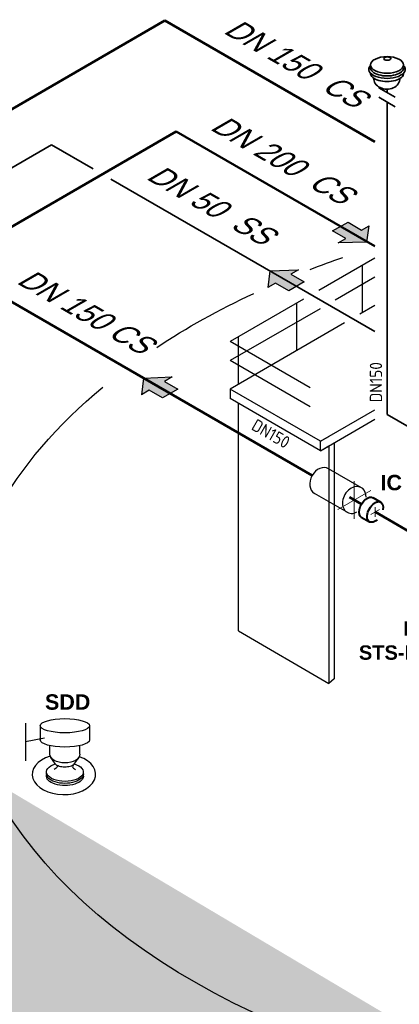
# Model space of a CAD drawing. Header units: millimetres. Extents: x 244 to 2461, y -1517 to 72.
# Tile 30 of 32: x 2068 to 2161, y -505 to -266. Entities that reach past the tile are written whole.
import ezdxf

# ---------------------------------------------------------------- set-up
doc = ezdxf.new("R2010")
doc.units = ezdxf.units.MM
doc.linetypes.add('ACAD_ISO03W100', pattern=[30, 12, -18])
doc.linetypes.add('ACAD_ISO10W100', pattern=[18, 12, -3, 0, -3])
for name, color, linetype, lineweight in [('Achsen', 253, 'ACAD_ISO10W100', 15), ('Armaturen-Auslagerung', 7, 'Continuous', 40), ('Auslagerung', 1, 'Continuous', 50), ('Einlagerung', 5, 'Continuous', 50), ('Entleerung', 74, 'Continuous', 35), ('Pfeile', 1, 'Continuous', 18), ('Symbole_70', 7, 'Continuous', 35), ('Text', 7, 'Continuous', 18), ('Text groß', 7, 'Continuous', 18)]:
    doc.layers.add(name, color=color, linetype=linetype, lineweight=lineweight)
for name, color, linetype in [('ANLAGEN', 7, 'Continuous'), ('effekte', 7, 'Continuous'), ('gebäude', 8, 'Continuous'), ('rohrdurchführung', 7, 'Continuous')]:
    doc.layers.add(name, color=color, linetype=linetype)
doc.styles.add('isotext', font='arial.ttf', dxfattribs={"oblique": 30, "height": 3})
doc.styles.add('Stil3', font='isocp.shx', dxfattribs={"height": 130000})

# ---------------------------------------------------------------- blocks, each defined once
blk = doc.blocks.new('FILOU_N2_83_2')
at = {"layer": 'ANLAGEN', "color": 7, "linetype": 'Continuous'}
for p, q in [((0, 0), (6.4952, 12.4102)), ((6.4952, 12.4102), (6.4952, 8.0801)), ((6.4952, 8.0801), (12.9904, 11.8301)), ((12.9904, 11.8301), (12.9904, 3.1699)), ((0, 0), (6.4952, -4.9104)), ((12.9904, 3.1699), (6.4952, -0.5801)), ((6.4952, -0.5801), (6.4952, -4.9103))]:
    blk.add_line(p, q, dxfattribs=at)

msp = doc.modelspace()

# ---------------------------------------------------------------- hatches: boundary and pattern name
at = {"layer": 'Auslagerung'}
msp.add_hatch(color=1, dxfattribs=at).paths.add_polyline_path([(2098.33, -353.01), (2097.83, -357.05), (2099.7, -355.97), (2102.95, -357.84), (2106.7, -355.68), (2103.45, -353.8), (2105.33, -352.72)])
at = {"layer": 'effekte'}
h = msp.add_hatch(color=253, dxfattribs=at)
h.set_gradient(color1=(156, 156, 156), rotation=30, tint=1, name='CURVED')
edge = h.paths.add_edge_path()
edge.add_ellipse((2243.26, -642.83), major_axis=(-190, 0), ratio=0.588376, start_angle=360, end_angle=422.0567)
edge.add_ellipse((2243.26, -642.83), major_axis=(190, 0), ratio=0.588376, start_angle=240.3863, end_angle=310.0953)
edge.add_ellipse((2243.26, -642.83), major_axis=(190, 0), ratio=0.588376, start_angle=-49.9047, end_angle=0)
edge.add_line((2433.26, -642.83), (2433.26, -419.97))
edge.add_ellipse((2243.26, -419.97), major_axis=(-190, 0), ratio=0.588376, start_angle=130.0953, end_angle=180, ccw=False)
edge.add_line((2365.63, -505.49), (2365.63, -686.79))
edge.add_ellipse((2243.26, -601.27), major_axis=(190, 0), ratio=0.588376, start_angle=243.6636, end_angle=310.0953, ccw=False)
edge.add_line((2158.97, -701.46), (2158.97, -520.16))
edge.add_ellipse((2243.26, -419.97), major_axis=(-190, 0.08), ratio=0.588517, start_angle=375.841, end_angle=423.6785, ccw=False)
edge.add_line((2060.47, -450.41), (2053.26, -450.68))
edge.add_line((2053.26, -450.68), (2053.26, -642.83))
at = {"layer": 'Einlagerung'}
msp.add_hatch(color=256, dxfattribs=at).paths.add_polyline_path([(2144.43, -317.1), (2147.64, -319.04), (2145.75, -320.09), (2152.75, -319.92), (2153.32, -315.89), (2151.43, -316.94), (2148.22, -315.01)])
at = {"layer": 'Entleerung'}
msp.add_hatch(color=74, dxfattribs=at).paths.add_polyline_path([(2129.12, -326.91), (2128.62, -330.95), (2130.49, -329.87), (2133.74, -331.74), (2137.49, -329.58), (2134.24, -327.7), (2136.12, -326.62)])

# ---------------------------------------------------------------- linework, layer by layer
at = {"layer": 'Achsen', "lineweight": 15}
for p, q in [((2149.71, -387.3), (2149.71, -378.06)), ((2145.71, -384.99), (2153.71, -380.37))]:
    msp.add_line(p, q, dxfattribs=at)
at = {"layer": 'Achsen'}
for p, q in [((2153.74, -386.2), (2155.82, -385)), ((2154.78, -384.4), (2154.78, -386.8))]:
    msp.add_line(p, q, dxfattribs=at)
at = {"layer": 'Armaturen-Auslagerung'}
for p, q in [((2154.21, -382.08), (2156.22, -383.24)), ((2151.42, -386.86), (2153.45, -388.03))]:
    msp.add_line(p, q, dxfattribs=at)
at = {"layer": 'Armaturen-Auslagerung', "extrusion": (0, 0, -1)}
for centre, start_param, end_param in [((2152.86, -384.49), 6.248229, 9.449833), ((2154.78, -385.6), 5.224128, 10.473935)]:
    msp.add_ellipse(centre, major_axis=(-1.41, -2.39), ratio=0.573604, start_param=start_param, end_param=end_param, dxfattribs=at)
at = {"layer": 'Auslagerung'}
for p, q in [((2103.51, -265.93), (1620.37, -544.87)), ((2103.51, -265.93), (2154.7, -295.49)), ((2062.71, -332.44), (2139.42, -376.73)), ((2148.54, -382), (2151.48, -383.7)), ((2154.78, -385.6), (2165.71, -391.91))]:
    msp.add_line(p, q, dxfattribs=at)
at = {"layer": 'Einlagerung'}
for q in [(1687.8, -534.58), (2154.7, -320.89)]:
    msp.add_line((2106.31, -292.95), q, dxfattribs=at)
at = {"layer": 'Entleerung'}
for p, q in [((2075.91, -296.19), (1691.07, -518.37)), ((2075.91, -296.19), (2086.01, -302.02)), ((2090.34, -304.52), (2154.7, -341.68))]:
    msp.add_line(p, q, dxfattribs=at)
at = {"layer": 'gebäude'}
for p, q in [((2154.7, -323.77), (2141.03, -331.67)), ((2151.71, -337.04), (2151.71, -325.5)), ((2154.7, -328.39), (2145.03, -333.98)), ((2137.36, -333.78), (2119.47, -344.11)), ((2135.71, -346.28), (2135.71, -334.73)), ((2154.7, -335.32), (2151.03, -337.44)), ((2141.36, -336.09), (2119.47, -348.73)), ((2147.36, -339.56), (2119.47, -355.66)), ((2138.96, -355.37), (2119.47, -344.11)), ((2121.47, -354.5), (2121.47, -342.96)), ((2138.96, -359.99), (2119.47, -348.73)), ((2141.47, -368.36), (2119.47, -355.66)), ((2119.47, -355.66), (2119.47, -357.97)), ((2141.47, -370.67), (2119.47, -357.97)), ((2121.47, -414.55), (2121.47, -359.12)), ((2141.47, -368.36), (2154.7, -360.72)), ((2141.47, -370.67), (2154.7, -363.03)), ((2141.47, -370.67), (2141.47, -368.36)), ((2144.81, -368.74), (2144.82, -426.27)), ((2143.47, -369.52), (2143.47, -427.4)), ((2121.47, -414.55), (2143.47, -427.4)), ((2144.82, -426.27), (2143.47, -427.4))]:
    msp.add_line(p, q, dxfattribs=at)
at = {"layer": 'gebäude', "ltscale": 0.35}
for p, q in [((2141.47, -368.36), (2143.47, -367.21)), ((2141.47, -370.67), (2143.47, -369.52)), ((2069.55, -436.99), (2069.55, -446.23)), ((2073.15, -437.65), (2073.15, -441.12)), ((2085.15, -437.65), (2085.15, -441.12)), ((2074.15, -440.68), (2069.55, -441.61)), ((2075.47, -444.58), (2075.47, -442.49)), ((2082.82, -444.58), (2082.82, -442.49)), ((2076.87, -447.01), (2075.74, -445.37)), ((2081.42, -447.01), (2082.55, -445.37))]:
    msp.add_line(p, q, dxfattribs=at)
at = {"layer": 'gebäude', "extrusion": (-1.12486e-32, 6.12303e-17, -1)}
for start_param, end_param in [(0.989694, 1.039097), (0.728696, 0.900292), (0.011003, 0.618029)]:
    msp.add_ellipse((2243.26, -419.97), major_axis=(-190, 0.04), ratio=0.588282, start_param=start_param, end_param=end_param, dxfattribs=at)
at = {"layer": 'gebäude', "ltscale": 0.35, "extrusion": (-1.01969e-32, 6.12303e-17, -1)}
for centre, major_axis, ratio, end_param in [((2079.15, -437.65), (6, 0), 0.288675, 9.424778), ((2079.15, -441.12), (-6, 0), 0.288675, 6.283185), ((2079.15, -444.58), (-3.67, 0), 0.57735, 6.283185)]:
    msp.add_ellipse(centre, major_axis=major_axis, ratio=ratio, start_param=3.141593, end_param=end_param, dxfattribs=at)
at = {"layer": 'gebäude', "ltscale": 0.35}
msp.add_ellipse((2078.9, -449.5), major_axis=(-7.72, 0), ratio=0.639035, start_param=5.159014, end_param=10.486548, dxfattribs=at)
at = {"layer": 'gebäude', "ltscale": 0.35, "extrusion": (-1.32457e-32, 6.12303e-17, -1)}
msp.add_ellipse((2079.15, -448.91), major_axis=(4.5, 0), ratio=0.509175, start_param=-1.048503, end_param=4.172269, dxfattribs=at)
at = {"layer": 'gebäude', "extrusion": (-1.12155e-32, 6.12303e-17, -1)}
msp.add_ellipse((2243.26, -419.97), major_axis=(-190, 0.08), ratio=0.588517, start_param=-1.32786, end_param=-0.276478, dxfattribs=at)
at = {"layer": 'gebäude', "ltscale": 0.35, "extrusion": (-1.05471e-32, 6.12303e-17, -1)}
msp.add_ellipse((2079.15, -449.93), major_axis=(-4.5, 0), ratio=0.509175, start_param=3.026238, end_param=6.39854, dxfattribs=at)
at = {"layer": 'gebäude', "ltscale": 0.35, "extrusion": (-1.3946e-32, 6.12303e-17, -1)}
msp.add_ellipse((2079.15, -449.4), major_axis=(-4.5, 0), ratio=0.509175, start_param=3.034943, end_param=6.389835, dxfattribs=at)
at = {"layer": 'gebäude', "ltscale": 0.35}
for points in [[(2076.87, -447.01), (2077.27, -447.67), (2076.52, -448.31)], [(2081.42, -447.01), (2081.02, -447.67), (2081.77, -448.31)]]:
    msp.add_spline(points, degree=3, dxfattribs=at)
msp.add_open_spline([(2081.42, -447.01), (2081.4, -447.03), (2081.38, -447.06), (2081.3, -447.13), (2081.25, -447.17), (2081.13, -447.26), (2081.05, -447.31), (2080.82, -447.43), (2080.65, -447.5), (2080.26, -447.62), (2080.04, -447.66), (2079.59, -447.73), (2079.35, -447.74), (2078.87, -447.74), (2078.64, -447.72), (2078.18, -447.65), (2077.97, -447.6), (2077.59, -447.48), (2077.42, -447.41), (2077.17, -447.27), (2077.08, -447.21), (2076.94, -447.09), (2076.9, -447.05), (2076.88, -447.01), (2076.88, -447.01), (2076.87, -447.01)], degree=3, knots=[0.383497, 0.383497, 0.383497, 0.383497, 0.534506, 0.534506, 0.685516, 0.685516, 0.836525, 0.836525, 1.085214, 1.085214, 1.333903, 1.333903, 1.582592, 1.582592, 1.831281, 1.831281, 2.07997, 2.07997, 2.328659, 2.328659, 2.53555, 2.53555, 2.742442, 2.742442, 2.758096, 2.758096, 2.758096, 2.758096], dxfattribs=at)
at = {"layer": 'rohrdurchführung'}
for p, q in [((2151.45, -379.68), (2143.45, -375.06)), ((2147.98, -385.68), (2139.98, -381.06))]:
    msp.add_line(p, q, dxfattribs=at)
for centre, major_axis, start_param, end_param in [((2141.71, -378.06), (-1.73, -3), 3.141593, 6.283185), ((2149.71, -382.68), (-1.73, -3), 3.788862, 6.930455), ((2149.71, -382.68), (1.73, 3), -0.955317, 0.64727), ((2149.71, -383.47), (1.3, 2.25), 3.788862, 4.096909)]:
    msp.add_ellipse(centre, major_axis=major_axis, ratio=0.763787, start_param=start_param, end_param=end_param, dxfattribs=at)
at = {"layer": 'Symbole_70', "ltscale": 0.35}
for p, q in [((2153.66, -276.73), (2153.66, -277.4)), ((2159.7, -284.61), (2155.7, -282.3)), ((2157.7, -283.46), (2157.7, -282.64)), ((2159.7, -286.92), (2155.7, -284.61)), ((2157.7, -338.76), (2157.7, -285.77))]:
    msp.add_line(p, q, dxfattribs=at)
at = {"layer": 'Symbole_70', "linetype": 'ACAD_ISO03W100', "ltscale": 2}
for p in [(2157.7, -338.76), (2171.71, -369.97)]:
    msp.add_line(p, (2157.7, -361.89), dxfattribs=at)
at = {"layer": 'Symbole_70', "ltscale": 0.35, "extrusion": (-1.12475e-32, 6.12303e-17, -1)}
msp.add_ellipse((2157.7, -276.73), major_axis=(4.04, 0), ratio=0.5, dxfattribs=at)
at = {"layer": 'Symbole_70', "ltscale": 0.35, "extrusion": (2.46519e-32, 6.12303e-17, -1)}
msp.add_ellipse((2157.76, -275.2), major_axis=(-0.869, -0.029), ratio=0.471797, dxfattribs=at)
at = {"layer": 'Symbole_70', "ltscale": 0.35, "extrusion": (-1.12475e-32, 6.12303e-17, -1)}
for centre, major_axis, start_param, end_param in [((2157.7, -277.78), (4.45, 0), 5.849646, 9.854478), ((2157.7, -277.4), (4.04, 0), 6.283185, 9.424778), ((2157.7, -278.75), (4.04, 0), 6.283185, 9.424778)]:
    msp.add_ellipse(centre, major_axis=major_axis, ratio=0.5, start_param=start_param, end_param=end_param, dxfattribs=at)
at = {"layer": 'Symbole_70', "ltscale": 0.35, "extrusion": (-4.23705e-33, 6.12303e-17, -1)}
for start_param, end_param in [(6.273896, 9.417099), (3.141451, 3.143306)]:
    msp.add_ellipse((2157.63, -279.99), major_axis=(3.21, -0.06), ratio=0.826233, start_param=start_param, end_param=end_param, dxfattribs=at)

# ---------------------------------------------------------------- block references
at = {"layer": 'Pfeile'}
for p, xscale, yscale, zscale, rotation in [((2152.75, -319.92), 0.4999999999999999, 0.4999999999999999, 0.4999999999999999, 118.949535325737), ((2129.12, -326.91), 0.4999999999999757, 0.4999999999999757, 0.4999999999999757, 300.0000361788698), ((2098.33, -353.01), 0.4999999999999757, 0.4999999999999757, 0.4999999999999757, 300.0000361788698)]:
    msp.add_blockref('FILOU_N2_83_2', p, dxfattribs=dict(at, xscale=xscale, yscale=yscale, zscale=zscale, rotation=rotation))

# ---------------------------------------------------------------- texts
at = {"layer": 'Text', "style": 'Stil3'}
for rotation, p in [(90, (2156.49, -358.9)), (330, (2124.38, -365.39))]:
    msp.add_text('DN150', height=3.002, rotation=rotation, dxfattribs=at).set_placement(p)
at = {"layer": 'Text', "attachment_point": 1}
for s, insert, char_height, width in [('{\\fArial|b1|i0|c0|p34;IC}', (2156.1, -376.56), 3.7468, 8.7405), ('\\pi24.969;{\\fArial|b1|i0|c0|p34;GV\\P\\pi21.796;DBB\\P\\pi21.008;MOV\\P\\pi10.21;STS-M 42}', (2140.62, -400.58), 3.5, 31.7946), ('{\\fArial|b1|i0|c0|p34;SDD}', (2074.3, -430), 3.7468, 8.7405)]:
    msp.add_mtext(s, dxfattribs=dict(at, insert=insert, char_height=char_height, width=width))
at = {"layer": 'Text groß', "char_height": 0.8, "width": 117.4252, "attachment_point": 5, "rotation": 330, "style": 'isotext'}
for s, insert in [('{\\H6.25x;DN 150  CS}', (2134.93, -276.04)), ('{\\H6.25x;DN 200  CS}', (2131.66, -299.55)), ('{\\H6.25x;DN 50  SS}', (2114.25, -310.52)), ('{\\H6.25x;DN 150 CS}', (2083.66, -336.5))]:
    msp.add_mtext(s, dxfattribs=dict(at, insert=insert))

doc.saveas('drawing.dxf')
